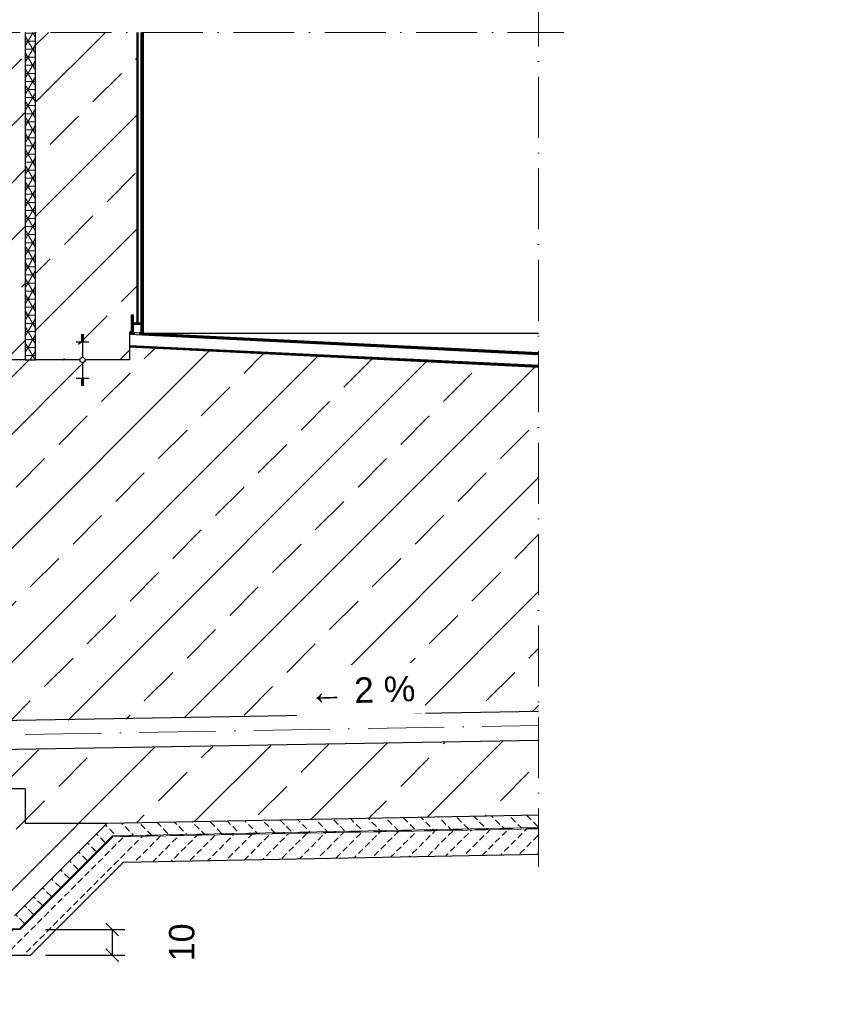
# Model space of a CAD drawing. Header units: millimetres. Extents: x -48448 to 452754, y -13941 to 17062.
# Tile 66 of 256: x 14912 to 18105, y -4618 to -741. Entities that reach past the tile are written whole.
import ezdxf

# ---------------------------------------------------------------- set-up
doc = ezdxf.new("R2010")
doc.units = ezdxf.units.MM
doc.linetypes.add('ACAD_ISO10W100', pattern=[18, 12, -3, 0, -3])
doc.linetypes.add('JIS_02_1.0', pattern=[2, 1, -1])
doc.layers.add('Bemaßung', color=7, linetype='Continuous', lineweight=13)
doc.layers.add('Beschriftung', color=7, linetype='Continuous')
doc.layers.add('Detail Rohrdurchführung', color=7, linetype='Continuous')
doc.styles.add('LBB3.5M1000', font='isocp.shx', dxfattribs={"height": 3.5})
doc.dimstyles.new('DIN', dxfattribs={"dimtxt": 2.5, "dimasz": 2.5, "dimexe": 1.25, "dimexo": 0.625, "dimtad": 1, "dimtih": 1, "dimdec": 4, "dimdsep": 46, "dimlunit": 6, "dimtxsty": 'Standard', "dimcen": 2.5, "dimadec": 0, "dimazin": 0, "dimtfac": 1, "dimtdec": 4, "dimtmove": 0, "dimatfit": 3, "dimfxl": 0, "dimtvp": 1, "dimtolj": 1, "dimtzin": 0, "dimarcsym": 0})
pattern_1 = [(45, (-70561.63, 44060.8), (-224.5064, 224.5064), []), (45, (-70337.12, 44060.8), (-224.5064, 224.5064), [158.75, -79.375])]

# ---------------------------------------------------------------- blocks, each defined once
blk = doc.blocks.new('_Oblique')
at = {"color": 0, "linetype": 'ByBlock', "lineweight": -2}
blk.add_line((-0.5, -0.5), (0.5, 0.5), dxfattribs=at)
blk = doc.blocks.new('*D49')
at = {"layer": 'Bemaßung', "color": 0, "lineweight": -2, "transparency": 16777216}
for p, q in [((15013.4, -4324.2), (15325.7, -4324.2)), ((15275.7, -4324.2), (15275.7, -4424.2)), ((15013.4, -4424.2), (15325.7, -4424.2))]:
    blk.add_line(p, q, dxfattribs=at)
at = {"layer": 'DEFPOINTS', "color": 0, "transparency": 16777216}
for p in [(14913.4, -4324.2), (14913.4, -4424.2), (15275.7, -4424.2)]:
    blk.add_point(p, dxfattribs=at)
at = {"layer": 'Bemaßung', "color": 0, "lineweight": -2, "transparency": 16777216, "xscale": 50, "yscale": 50, "zscale": 50}
for p, rotation in [((15275.7, -4324.2), 90), ((15275.7, -4424.2), 270)]:
    blk.add_blockref('_Oblique', p, dxfattribs=dict(at, rotation=rotation))
at = {"layer": 'Bemaßung', "color": 0, "transparency": 16777216, "insert": (15550.7, -4374.2), "char_height": 100, "attachment_point": 5, "rotation": 90}
blk.add_mtext('\\A1;10', dxfattribs=at)

msp = doc.modelspace()

# ---------------------------------------------------------------- hatches: boundary and pattern name
at = {"lineweight": 9}
h = msp.add_hatch(dxfattribs=at)
h.set_pattern_fill('BETON_UNBEWEHRT', color=256, scale=200, angle=90, pattern_type=2)
h.set_pattern_definition([(135, (-70851.63, 43934.93), (-35.35534, -35.35534), [25, -12.5])])
h.paths.add_polyline_path([(16955.685, -3922.587), (16955.685, -3872.577), (15255.825, -3905.368), (14890.99, -4270.203), (13133.883, -4270.203), (13133.883, -4320.203), (14911.7, -4320.203), (15276.933, -3954.97)])
h = msp.add_hatch(dxfattribs=at)
h.set_pattern_fill('BETON_UNBEWEHRT', color=256, scale=200, pattern_type=2)
h.set_pattern_definition([(45, (-70816.274, 43899.575), (-35.35534, 35.35534), [25, -12.5])])
h.paths.add_polyline_path([(16955.685, -4026.606), (16955.685, -3926.587), (15278.622, -3958.938), (14913.357, -4324.203), (12733.883, -4324.203), (12733.883, -4524.203), (13533.883, -4524.203), (13633.883, -4424.203), (14954.779, -4424.203), (15320.839, -4058.142)])

# ---------------------------------------------------------------- linework, layer by layer
at = {"linetype": 'ACAD_ISO10W100', "lineweight": 18, "ltscale": 20}
for p, q in [((16955.685, -606.337), (16955.685, -4076.606)), ((12872.883, -791.059), (17055.685, -791.059))]:
    msp.add_line(p, q, dxfattribs=at)
for p, q in [((15133.883, -2152.069), (15183.883, -2152.069)), ((15153.883, -2155.589), (15163.883, -2155.589)), ((15153.883, -2159.109), (15163.883, -2159.109)), ((15153.883, -2162.629), (15163.883, -2162.629)), ((15153.883, -2166.149), (15163.883, -2166.149)), ((15153.883, -2169.669), (15163.883, -2169.669)), ((15153.883, -2173.188), (15163.883, -2173.188)), ((15153.883, -2176.708), (15163.883, -2176.708)), ((15153.883, -2180.228), (15163.883, -2180.228)), ((14483.883, -3505.881), (16955.815, -3463.794)), ((14483.883, -3620.203), (16955.685, -3578.113)), ((14933.883, -3770.203), (14819.235, -3770.203)), ((14933.883, -3770.203), (14933.883, -3905.368)), ((15255.825, -3905.368), (16955.685, -3872.577)), ((15255.825, -3905.368), (14890.99, -4270.203)), ((14933.883, -3905.368), (15255.825, -3905.368)), ((15320.839, -4058.142), (16955.685, -4026.606)), ((15320.839, -4058.142), (14954.779, -4424.203)), ((13633.883, -4424.203), (14954.779, -4424.203))]:
    msp.add_line(p, q)
at = {"linetype": 'ACAD_ISO10W100', "lineweight": 18, "ltscale": 25}
msp.add_line((14483.883, -3563.042), (16955.685, -3520.955), dxfattribs=at)
at = {"lineweight": 9}
for p, q in [((15276.933, -3954.97), (16955.685, -3922.587)), ((15278.622, -3958.938), (16955.685, -3926.587)), ((15276.933, -3954.97), (14911.7, -4320.203)), ((15278.622, -3958.938), (14913.357, -4324.203)), ((12733.883, -4324.203), (14913.357, -4324.203))]:
    msp.add_line(p, q, dxfattribs=at)
at = {"linetype": 'JIS_02_1.0', "lineweight": 25, "ltscale": 50}
msp.add_lwpolyline([(16955.685, -3924.587), (15277.778, -3956.954), (14912.529, -4322.203), (12733.883, -4322.203)], dxfattribs=at)

# ---------------------------------------------------------------- texts
at = {"layer": 'Beschriftung', "insert": (-18737.56, -1377.671), "char_height": 150, "width": 1682.94636, "attachment_point": 1, "style": 'LBB3.5M1000', "bg_fill": 2}
msp.add_mtext('\\pi74.897;{\\fArial|b1|i0|c0|p34;GROUND PLAN\\L\\P\\pi221.06;\\fArial|b1|i1|c0|p34;\\lGRUNDRISS}', dxfattribs=at)

# ---------------------------------------------------------------- dimensions: what is measured, and where the dimension line sits
at = {"layer": 'Bemaßung'}
dim = msp.add_linear_dim(base=(15275.749, -4424.203), p1=(14913.357, -4324.203), p2=(14913.357, -4424.203), angle=90, text='10', dimstyle='DIN', override={"dimscale": 100, "dimtxt": 1, "dimasz": 0.5, "dimexe": 0.5, "dimexo": 1, "dimgap": 0.5, "dimtih": 0, "dimdec": 2, "dimblk1": 'Oblique', "dimblk2": 'Oblique', "dimsah": 1, "dimtmove": 2}, dxfattribs=at)
dim.commit()
dim.dimension.update_dxf_attribs({"geometry": '*D49', "text_midpoint": (15550.749, -4374.203)})

# ---------------------------------------------------------------- next in the draw order: hatches: boundary and pattern name
h = msp.add_hatch()
h.set_pattern_fill('ANSI33', color=256, scale=50)
h.set_pattern_definition(pattern_1)
h.paths.add_polyline_path([(14808.883, -2009.081), (14808.883, -2005.561), (14803.883, -2005.561), (14783.883, -2009.081)], flags=16)
edge = h.paths.add_edge_path()
edge.add_line((14933.883, -791.059), (14683.883, -791.059))
edge.add_line((14683.883, -791.059), (14683.883, -2080.575))
edge.add_line((14683.883, -2080.575), (14798.53, -2080.575))
edge.add_arc((14808.883, -2080.575), 10.353, 0, 180, ccw=False)
edge.add_line((14819.235, -2080.575), (14933.883, -2080.575))
edge.add_line((14933.883, -2080.575), (14933.883, -791.059))
at = {"lineweight": 5}
h = msp.add_hatch(dxfattribs=at)
h.set_pattern_fill('NET3', color=0, scale=10)
h.set_pattern_definition([(0, (-26299.617, 0), (0, 31.75), []), (60, (-26299.617, 0), (-27.496307, 15.875), []), (120, (-26299.617, 0), (-27.496307, -15.875), [])])
h.paths.add_polyline_path([(14973.883, -791.059), (14933.883, -791.059), (14933.883, -2080.575), (14973.883, -2080.575)])
h = msp.add_hatch()
h.set_pattern_fill('ANSI33', color=256, scale=50)
h.set_pattern_definition(pattern_1)
h.paths.add_polyline_path([(15158.883, -2009.081), (15158.883, -2005.561), (15153.883, -2005.561), (15133.883, -2009.081)], flags=16)
edge = h.paths.add_edge_path()
edge.add_line((15373.885, -791.059), (14973.883, -791.059))
edge.add_line((14973.883, -791.059), (14973.883, -2080.575))
edge.add_line((14973.883, -2080.575), (15148.53, -2080.575))
edge.add_arc((15158.883, -2080.575), 10.353, 0, 180, ccw=False)
edge.add_line((15169.235, -2080.575), (15344.883, -2080.575))
edge.add_line((15344.883, -2080.575), (15344.883, -1972.503))
edge.add_line((15344.883, -1972.503), (15352.463, -1902.876))
edge.add_line((15352.463, -1902.876), (15358.463, -1902.876))
edge.add_line((15358.463, -1902.876), (15358.463, -1934.876))
edge.add_line((15358.463, -1934.876), (15373.886, -1934.876))
edge.add_line((15373.886, -1934.876), (15373.885, -791.059))
at = {"lineweight": 9}
h = msp.add_hatch(dxfattribs=at)
h.set_pattern_fill('ANSI31', color=256, angle=90)
h.set_pattern_definition([(135, (-26299.6175, 0), (-2.24506403, -2.24506403), [])])
h.paths.add_polyline_path([(15398.883, -791.059), (15390.382, -791.059), (15389.883, -1974.753), (15398.883, -1975.203)])
h = msp.add_hatch(dxfattribs=at)
h.set_pattern_fill('ANSI31', color=256, angle=90)
h.set_pattern_definition([(135, (-47769.0815, -4557.832), (-2.24506403, -2.24506403), [])])
h.paths.add_polyline_path([(15387.463, -1934.876), (15358.463, -1934.876), (15358.463, -1902.876), (15352.463, -1902.876), (15352.463, -1972.876), (15358.463, -1972.876), (15358.463, -1940.876), (15387.463, -1940.876)])
h = msp.add_hatch(dxfattribs=at)
h.set_pattern_fill('ANSI31', color=256)
h.set_pattern_definition([(45, (-70561.6295, 43899.5752), (-2.24506403, 2.24506403), [])])
h.paths.add_polyline_path([(15363.148, -1981.426), (15363.148, -1973.416), (15344.883, -1972.503), (15344.883, -1980.513)])
h.paths.add_polyline_path([(16955.685, -2061.053), (16955.685, -2053.043), (15383.148, -1974.416), (15383.148, -1982.426)])
h = msp.add_hatch(color=256)
h.dxf.hatch_style = 1
h.paths.add_polyline_path([(15352.463, -1966.542), (15346.495, -1972.585), (15352.463, -1972.876)])
h = msp.add_hatch(color=256)
h.dxf.hatch_style = 1
h.paths.add_polyline_path([(15358.463, -1967.417), (15358.46, -1973.169), (15363.147, -1973.397)])
h = msp.add_hatch(color=256)
h.dxf.hatch_style = 1
h.paths.add_polyline_path([(15389.886, -1968.497), (15383.921, -1974.461), (15389.883, -1974.753)])
h = msp.add_hatch(color=256)
h.dxf.hatch_style = 1
h.paths.add_polyline_path([(15398.886, -1969.468), (15398.886, -1975.141), (15404.85, -1975.432)])
h = msp.add_hatch()
h.set_pattern_fill('ANSI33', color=256, scale=50)
h.set_pattern_definition([(45, (-26299.62, 0), (-224.5064, 224.5064), []), (45, (-26075.1, 0), (-224.5064, 224.5064), [158.75, -79.375])])
h.paths.add_polyline_path([(15183.883, -2152.069), (15158.883, -2152.069), (15158.883, -2155.589), (15163.883, -2155.589)], flags=16)
h.paths.add_polyline_path([(14833.883, -2152.069), (14808.883, -2152.069), (14808.883, -2155.589), (14813.883, -2155.589)], flags=16)
h.paths.add_polyline_path([(14808.883, -3698.708), (14808.883, -3695.189), (14803.883, -3695.189), (14783.883, -3698.708)], flags=16)
h.paths.add_polyline_path([(15255.825, -3905.368), (14933.883, -3905.368), (14933.883, -3770.203), (14819.235, -3770.203, -1), (14798.53, -3770.203), (14683.883, -3770.203), (13883.883, -3770.203), (13883.883, -3970.203), (13383.883, -3970.203), (13383.883, -3770.203), (13269.235, -3770.203, -1), (13248.53, -3770.203), (13133.883, -3770.203), (13133.883, -4270.203), (14890.99, -4270.203)])
h.paths.add_polyline_path([(14808.883, -3841.697), (14808.883, -3845.216), (14813.883, -3845.216), (14833.883, -3841.697)], flags=16)
h.paths.add_polyline_path([(13283.883, -3841.697), (13258.883, -3841.697), (13258.883, -3845.216), (13263.883, -3845.216)], flags=16)
h.paths.add_polyline_path([(16024.234, -3495), (16493.226, -3479.869), (16486.581, -3273.906), (16017.589, -3289.036)], flags=25)
edge = h.paths.add_edge_path()
edge.add_line((16955.685, -3872.577), (16955.685, -3578.116))
edge.add_line((16955.685, -3578.116), (14683.883, -3621.939))
edge.add_line((14683.883, -3621.939), (14683.883, -3770.203))
edge.add_line((14683.883, -3770.203), (14798.53, -3770.203))
edge.add_arc((14808.883, -3770.203), 10.353, 0, 180, ccw=False)
edge.add_line((14819.235, -3770.203), (14933.883, -3770.203))
edge.add_line((14933.883, -3770.203), (14933.883, -3905.368))
edge.add_line((14933.883, -3905.368), (15255.825, -3905.368))
edge.add_line((15255.825, -3905.368), (16955.685, -3872.577))
edge = h.paths.add_edge_path()
edge.add_line((16955.685, -3463.794), (16955.685, -2111.115))
edge.add_line((16955.685, -2111.115), (15344.883, -2030.575))
edge.add_line((15344.883, -2030.575), (15344.883, -2080.575))
edge.add_line((15344.883, -2080.575), (15169.235, -2080.575))
edge.add_arc((15158.883, -2080.575), 10.353, -180, 0, ccw=False)
edge.add_line((15148.53, -2080.575), (14819.235, -2080.575))
edge.add_arc((14808.883, -2080.575), 10.353, -180, 0, ccw=False)
edge.add_line((14798.53, -2080.575), (14683.883, -2080.575))
edge.add_line((14683.883, -2080.575), (14683.883, -3507.617))
edge.add_line((14683.883, -3507.617), (16955.685, -3463.794))
h = msp.add_hatch()
h.set_pattern_fill('ANSI31', color=256, angle=90)
h.set_pattern_definition([(312.20609, (17245.6853, -2121.5274), (2.351828, 2.1329627), [])])
h.paths.add_polyline_path([(16955.685, -2107.375), (16955.685, -2103.37), (15344.883, -2024.76), (15344.883, -2028.765)])

# ---------------------------------------------------------------- next in the draw order: linework, layer by layer
for p, q in [((14933.883, -791.059), (14933.883, -2080.575)), ((14973.883, -2080.575), (14973.883, -791.059)), ((15373.886, -1934.876), (15373.885, -791.059)), ((15377.883, -1934.876), (15377.883, -791.059)), ((15389.883, -1974.753), (15390.382, -791.059)), ((15398.883, -1975.203), (15398.883, -791.059)), ((15373.886, -1934.876), (15373.886, -1165.388)), ((15344.883, -1972.503), (15344.883, -2080.575)), ((16955.685, -2053.043), (15344.883, -1972.503)), ((15363.148, -1973.397), (15363.148, -1981.407)), ((15383.148, -1974.373), (15383.148, -1982.383)), ((15398.883, -1975.203), (16955.685, -1975.203)), ((15133.883, -2009.081), (15183.883, -2009.081)), ((15153.883, -1980.922), (15163.883, -1980.922)), ((15153.883, -1984.442), (15163.883, -1984.442)), ((15153.883, -1987.962), (15163.883, -1987.962)), ((15153.883, -1991.481), (15163.883, -1991.481)), ((15153.883, -1995.001), (15163.883, -1995.001)), ((15153.883, -1998.521), (15163.883, -1998.521)), ((15153.883, -2002.041), (15163.883, -2002.041)), ((15153.883, -2005.561), (15163.883, -2005.561)), ((15158.883, -1980.575), (15158.883, -2070.222)), ((16955.685, -2061.053), (15344.883, -1980.513)), ((16955.685, -2103.37), (15344.883, -2024.76)), ((16955.685, -2107.375), (15344.883, -2028.765)), ((16955.685, -2111.115), (15344.883, -2030.575)), ((14933.883, -2080.575), (14819.235, -2080.575)), ((14933.883, -2080.575), (14973.883, -2080.575)), ((15148.53, -2080.575), (14973.883, -2080.575)), ((15158.883, -2090.928), (15158.883, -2180.575)), ((15344.883, -2080.575), (15169.235, -2080.575))]:
    msp.add_line(p, q)
at = {"linetype": 'JIS_02_1.0', "lineweight": 20, "ltscale": 25}
msp.add_line((16955.685, -2108.389), (15344.883, -2029.779), dxfattribs=at)
for points in [[(15358.463, -1940.876), (15358.463, -1972.876), (15352.463, -1972.876), (15352.463, -1902.876), (15358.463, -1902.876), (15358.463, -1934.876), (15387.463, -1934.876), (15387.463, -1940.876)], [(15346.495, -1972.585), (15352.463, -1966.542), (15352.463, -1972.876)], [(15363.147, -1973.397), (15358.463, -1967.417), (15358.46, -1973.169)], [(15383.921, -1974.461), (15389.886, -1968.497), (15389.883, -1974.753)]]:
    msp.add_lwpolyline(points, close=True)
msp.add_circle((15158.883, -2080.575), 10.353)

# ---------------------------------------------------------------- next in the draw order: texts
at = {"insert": (16049.567, -3337.791), "char_height": 100, "attachment_point": 1, "rotation": 1.847796, "style": 'LBB3.5M1000', "bg_fill": 3, "box_fill_scale": 1.5, "bg_fill_color": 256, "bg_fill_transparency": 0}
msp.add_mtext_dynamic_manual_height_columns('{\\fArial|b0|i0|c134|p34;\\C256;←\\fArial|b0|i0|c0|p34; 2 %}', width=405.70109, gutter_width=17.5, heights=[72.642], dxfattribs=at)
at = {"layer": 'Beschriftung', "insert": (-8854.021, -4143.164), "char_height": 150, "width": 1682.94636, "attachment_point": 1, "style": 'LBB3.5M1000', "bg_fill": 2}
msp.add_mtext('\\pi387.94;{\\fArial|b1|i0|c0|p34;SECTION\\L\\P\\pi383.65;\\fArial|b1|i1|c0|p34;\\lSCHNITT}', dxfattribs=at)
at = {"layer": 'Detail Rohrdurchführung', "insert": (-4256.999, -2212.156), "char_height": 150, "width": 3525.83214, "attachment_point": 1, "style": 'LBB3.5M1000', "bg_fill": 2}
msp.add_mtext('\\pi352.65;{\\fArial|b1|i0|c0|p34;DETAIL PIPE PENETRATION\\P\\pi148.57;\\fArial|b1|i1|c0|p34;DETAIL ROHRDURCHFÜHRUNG}', dxfattribs=at)

# ---------------------------------------------------------------- next in the draw order: texts
at = {"layer": 'Beschriftung', "char_height": 150, "width": 1682.94636, "attachment_point": 1, "style": 'LBB3.5M1000', "bg_fill": 2}
for s, insert in [('\\pi179.16;{\\fArial|b1|i0|c0|p34;FILLING PIPE\\L\\P\\pi267.41;\\fArial|b1|i1|c0|p34;\\lFÜLLROHR}', (-9487.418, -1966.453)), ('\\pi387.94;{\\fArial|b1|i0|c0|p34;SECTION\\L\\P\\pi383.65;\\fArial|b1|i1|c0|p34;\\lSCHNITT}', (-37990.525, -4143.164))]:
    msp.add_mtext(s, dxfattribs=dict(at, insert=insert))

# ---------------------------------------------------------------- next in the draw order: texts
at = {"layer": 'Detail Rohrdurchführung', "insert": (-33393.503, -2212.156), "char_height": 150, "width": 3525.83214, "attachment_point": 1, "style": 'LBB3.5M1000', "bg_fill": 2}
msp.add_mtext('\\pi352.65;{\\fArial|b1|i0|c0|p34;DETAIL PIPE PENETRATION\\P\\pi148.57;\\fArial|b1|i1|c0|p34;DETAIL ROHRDURCHFÜHRUNG}', dxfattribs=at)

doc.saveas('drawing.dxf')
